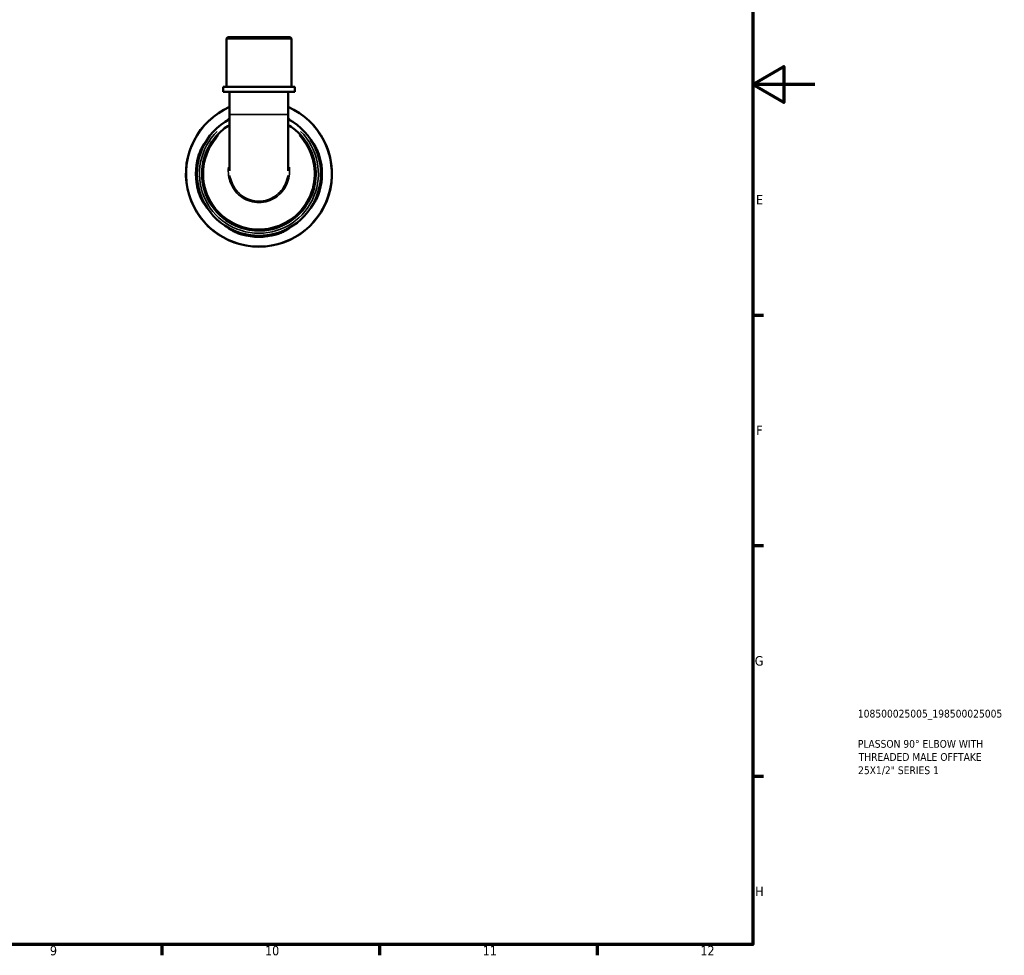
# Model space of a CAD drawing. Header units: millimetres. Extents: x 0 to 902, y -198 to 594.
# Tile 4 of 5: x 585 to 902, y 17 to 318. Entities that reach past the tile are written whole.
import ezdxf

# ---------------------------------------------------------------- set-up
doc = ezdxf.new("R2010")
doc.units = ezdxf.units.MM
for name, color, linetype, lineweight in [('Border (ANSI)', 7, 'Continuous', 70), ('Title (ISO)', 7, 'Continuous', 50), ('Visible (ANSI)', 7, 'Continuous', 50), ('Visible Narrow (ANSI)', 7, 'Continuous', 35)]:
    doc.layers.add(name, color=color, linetype=linetype, lineweight=lineweight)
doc.styles.add('Note Text (ANSI)', font='tahoma.ttf')
doc.styles.add('Note Text (ISO)', font='tahoma.ttf')

# ---------------------------------------------------------------- blocks, each defined once
blk = doc.blocks.new('Borders Default Border')
at = {"layer": 'Border (ANSI)'}
for p, q in [((821, 222.75), (824.45, 222.75)), ((821, 148.5), (824.45, 148.5)), ((821, 74.25), (824.45, 74.25)), ((630.75, 20), (630.75, 16.55)), ((700.83, 20), (700.83, 16.55)), ((770.92, 20), (770.92, 16.55))]:
    blk.add_line(p, q, dxfattribs=at)
at = {"layer": 'Border (ANSI)', "flags": 128}
for points in [[(20, 20), (20, 574), (821, 574), (821, 20), (20, 20)], [(841, 297), (821, 297), (831, 302.77), (831, 291.23), (821, 297)]]:
    blk.add_lwpolyline(points, dxfattribs=at)
at = {"layer": 'Border (ANSI)', "color": 230, "true_color": 0xff0080, "attachment_point": 7, "style": 'Note Text (ANSI)'}
for s, insert, char_height in [('E', (822.05, 258.35), 3.05), ('F', (822.14, 184.1), 3.05), ('G', (821.66, 109.79), 3.05), ('H', (821.81, 35.6), 3.05), ('9', (594.7, 16.49), 3.05), ('10', (663.96, 16.49), 3.048), ('11', (734.04, 16.55), 3.048), ('12', (804.13, 16.55), 3.048)]:
    blk.add_mtext(s, dxfattribs=dict(at, insert=insert, char_height=char_height))
blk = doc.blocks.new('Title Blocks ISO')
at = {"layer": 'Title (ISO)', "color": 232, "true_color": 0xca0064, "style": 'Note Text (ISO)'}
for tag, p in [('PART_NUMBER_001', (33.84, 73.13)), ('DESCRIPTION_001', (33.84, 63.4)), ('DESCRIPTION_002', (34.09, 59.18)), ('DESCRIPTION_003', (33.91, 54.9))]:
    blk.add_attdef(tag, p, '', height=2.5, dxfattribs=at)

msp = doc.modelspace()

# ---------------------------------------------------------------- linework, layer by layer
at = {"layer": 'Visible (ANSI)'}
for p, q in [((651.992, 312.241), (651.522, 311.771)), ((672.477, 311.771), (651.522, 311.771)), ((651.522, 296.241), (651.522, 311.771)), ((651.992, 312.241), (672.007, 312.241)), ((672.007, 312.241), (672.477, 311.771)), ((672.477, 296.241), (672.477, 311.771)), ((673.524, 296.241), (650.474, 296.241)), ((650.474, 294.641), (650.474, 296.241)), ((673.524, 294.641), (673.524, 296.241)), ((673.524, 294.641), (650.474, 294.641)), ((652.569, 294.641), (652.569, 287.334)), ((671.429, 294.641), (671.429, 287.334)), ((652.569, 287.334), (652.569, 269.205)), ((671.429, 269.205), (671.429, 287.334))]:
    msp.add_line(p, q, dxfattribs=at)
for radius, start, end in [(23.5, 113.65734, 66.34266), (19.975, 118.16924, 61.83076), (20.305, 164.28424, 195.71576), (19.975, 164.01759, 195.98241), (19.975, 344.01759, 15.98241), (20.305, 344.28424, 15.71576), (19.975, 254.01759, 285.98241), (20.305, 254.28424, 285.71576)]:
    msp.add_arc((661.999, 268.241), radius, start, end, dxfattribs=at)
for points, knots in [([(652.569, 285.883), (652.542, 285.87), (652.516, 285.857), (652.306, 285.756), (652.187, 285.704), (652.1, 285.691), (652.13, 285.729), (652.303, 285.867), (652.419, 285.949), (652.569, 286.047)], [-1.01337865, -1.01337865, -1.01337865, -1.01337865, -0.99436692, -0.99436692, -0.85270945, -0.85270945, -0.71483201, -0.71483201, -0.60761985, -0.60761985, -0.60761985, -0.60761985]), ([(671.429, 286.047), (671.485, 286.011), (671.536, 285.976), (671.751, 285.828), (671.85, 285.747), (671.889, 285.683), (671.838, 285.695), (671.646, 285.779), (671.548, 285.825), (671.429, 285.883)], [-1.01621035, -1.01621035, -1.01621035, -1.01621035, -0.97640772, -0.97640772, -0.83081499, -0.83081499, -0.69439692, -0.69439692, -0.61041766, -0.61041766, -0.61041766, -0.61041766]), ([(652.57, 283.959), (651.831, 283.516), (651.123, 283.021), (648.225, 280.671), (646.43, 278.332), (643.86, 272.573), (643.366, 269.034), (644.257, 262.843), (645.312, 260.15), (648.825, 255.059), (651.518, 252.831), (656.769, 250.514), (659.128, 249.983), (664.757, 249.829), (668.034, 250.629), (673.437, 253.623), (675.644, 255.658), (678.966, 260.652), (680.01, 263.651), (680.501, 269.543), (680.07, 272.422), (678.073, 277.41), (676.633, 279.567), (673.796, 282.343), (672.655, 283.222), (671.428, 283.958)], [-7.313623, -7.313623, -7.313623, -7.313623, -7.1725908, -7.1725908, -6.7029466, -6.7029466, -6.1403393, -6.1403393, -5.6791527, -5.6791527, -5.1280115, -5.1280115, -4.7396531, -4.7396531, -4.2063874, -4.2063874, -3.7286104, -3.7286104, -3.2247835, -3.2247835, -2.7608038, -2.7608038, -2.3453486, -2.3453486, -2.1111745, -2.1111745, -2.1111745, -2.1111745]), ([(642.453, 273.741), (642.491, 273.877), (642.531, 274.013), (642.715, 274.603), (642.876, 275.044), (643.272, 276.002), (643.513, 276.495), (643.952, 277.297), (644.15, 277.613), (644.413, 277.993), (644.494, 278.092), (644.558, 278.131), (644.546, 278.08), (644.435, 277.827), (644.327, 277.61), (644.033, 277), (643.839, 276.59), (643.431, 275.627), (643.216, 275.068), (642.943, 274.236), (642.867, 273.989), (642.796, 273.741)], [-1.5353652, -1.5353652, -1.5353652, -1.5353652, -1.4928434, -1.4928434, -1.3491911, -1.3491911, -1.158656, -1.158656, -0.9764077, -0.9764077, -0.830815, -0.830815, -0.6943969, -0.6943969, -0.540069, -0.540069, -0.362526, -0.362526, -0.1742595, -0.1742595, -0.0964814, -0.0964814, -0.0964814, -0.0964814]), ([(681.202, 273.741), (681.17, 273.853), (681.137, 273.964), (680.966, 274.527), (680.814, 274.967), (680.453, 275.913), (680.242, 276.4), (679.872, 277.202), (679.712, 277.523), (679.514, 277.935), (679.461, 278.053), (679.449, 278.14), (679.487, 278.111), (679.656, 277.897), (679.8, 277.689), (680.176, 277.072), (680.417, 276.634), (680.884, 275.643), (681.109, 275.096), (681.392, 274.262), (681.472, 274.002), (681.545, 273.741)], [-1.5271124, -1.5271124, -1.5271124, -1.5271124, -1.4922538, -1.4922538, -1.3502743, -1.3502743, -1.1674106, -1.1674106, -0.9943669, -0.9943669, -0.8527094, -0.8527094, -0.714832, -0.714832, -0.5515178, -0.5515178, -0.3564793, -0.3564793, -0.1702041, -0.1702041, -0.0884415, -0.0884415, -0.0884415, -0.0884415]), ([(642.796, 262.741), (642.828, 262.63), (642.861, 262.518), (643.033, 261.956), (643.185, 261.516), (643.545, 260.569), (643.757, 260.082), (644.127, 259.281), (644.286, 258.96), (644.484, 258.548), (644.537, 258.429), (644.549, 258.343), (644.511, 258.372), (644.342, 258.585), (644.199, 258.793), (643.823, 259.411), (643.581, 259.848), (643.114, 260.84), (642.89, 261.386), (642.607, 262.221), (642.526, 262.48), (642.453, 262.741)], [-1.5271124, -1.5271124, -1.5271124, -1.5271124, -1.4922538, -1.4922538, -1.3502743, -1.3502743, -1.1674106, -1.1674106, -0.9943669, -0.9943669, -0.8527094, -0.8527094, -0.714832, -0.714832, -0.5515178, -0.5515178, -0.3564793, -0.3564793, -0.1702041, -0.1702041, -0.0884415, -0.0884415, -0.0884415, -0.0884415]), ([(681.545, 262.741), (681.507, 262.605), (681.467, 262.47), (681.283, 261.879), (681.122, 261.438), (680.727, 260.48), (680.485, 259.987), (680.046, 259.185), (679.848, 258.87), (679.586, 258.49), (679.505, 258.39), (679.44, 258.351), (679.453, 258.402), (679.563, 258.656), (679.671, 258.873), (679.966, 259.482), (680.159, 259.893), (680.567, 260.856), (680.782, 261.414), (681.055, 262.246), (681.131, 262.493), (681.202, 262.741)], [-1.5353652, -1.5353652, -1.5353652, -1.5353652, -1.4928434, -1.4928434, -1.3491911, -1.3491911, -1.158656, -1.158656, -0.9764077, -0.9764077, -0.830815, -0.830815, -0.6943969, -0.6943969, -0.540069, -0.540069, -0.362526, -0.362526, -0.1742595, -0.1742595, -0.0964814, -0.0964814, -0.0964814, -0.0964814]), ([(656.499, 248.695), (656.363, 248.733), (656.227, 248.774), (655.637, 248.957), (655.196, 249.118), (654.238, 249.514), (653.745, 249.755), (652.943, 250.194), (652.628, 250.392), (652.247, 250.655), (652.148, 250.736), (652.109, 250.8), (652.16, 250.788), (652.414, 250.677), (652.631, 250.569), (653.24, 250.275), (653.651, 250.081), (654.614, 249.673), (655.172, 249.458), (656.004, 249.185), (656.251, 249.109), (656.499, 249.038)], [-1.5353652, -1.5353652, -1.5353652, -1.5353652, -1.4928434, -1.4928434, -1.3491911, -1.3491911, -1.158656, -1.158656, -0.9764077, -0.9764077, -0.830815, -0.830815, -0.6943969, -0.6943969, -0.540069, -0.540069, -0.362526, -0.362526, -0.1742595, -0.1742595, -0.0964814, -0.0964814, -0.0964814, -0.0964814]), ([(667.499, 249.038), (667.611, 249.07), (667.722, 249.103), (668.285, 249.275), (668.724, 249.427), (669.671, 249.788), (670.158, 249.999), (670.96, 250.369), (671.28, 250.529), (671.692, 250.726), (671.811, 250.779), (671.898, 250.791), (671.868, 250.753), (671.655, 250.585), (671.447, 250.441), (670.83, 250.065), (670.392, 249.823), (669.401, 249.357), (668.854, 249.132), (668.019, 248.849), (667.76, 248.769), (667.499, 248.695)], [-1.5271124, -1.5271124, -1.5271124, -1.5271124, -1.4922538, -1.4922538, -1.3502743, -1.3502743, -1.1674106, -1.1674106, -0.9943669, -0.9943669, -0.8527094, -0.8527094, -0.714832, -0.714832, -0.5515178, -0.5515178, -0.3564793, -0.3564793, -0.1702041, -0.1702041, -0.0884415, -0.0884415, -0.0884415, -0.0884415])]:
    msp.add_open_spline(points, degree=3, knots=knots, dxfattribs=at)
at = {"layer": 'Visible Narrow (ANSI)'}
for p, q in [((652.686, 287.334), (671.313, 287.334)), ((642.47, 273.741), (642.779, 273.741)), ((681.219, 273.741), (681.528, 273.741)), ((642.779, 262.741), (642.47, 262.741)), ((681.528, 262.741), (681.219, 262.741)), ((656.499, 248.712), (656.499, 249.021)), ((667.499, 249.021), (667.499, 248.712))]:
    msp.add_line(p, q, dxfattribs=at)
for radius, start, end in [(23.368, 129.41914, 50.58086), (19.152, 134.54569, 45.45431)]:
    msp.add_arc((661.999, 268.241), radius, start, end, dxfattribs=at)
for points, knots in [([(675.006, 280.553), (676.55, 278.913), (677.78, 276.981), (679.634, 272.319), (680.05, 269.51), (679.561, 263.764), (678.54, 260.841), (675.297, 255.977), (673.145, 253.995), (667.879, 251.08), (664.686, 250.301), (659.201, 250.451), (656.903, 250.968), (651.786, 253.224), (649.161, 255.393), (645.732, 260.352), (644.7, 262.976), (643.822, 269.013), (644.296, 272.465), (646.475, 277.378), (647.61, 279.081), (648.993, 280.553)], [2.3835644, 2.3835644, 2.3835644, 2.3835644, 2.7608038, 2.7608038, 3.2247835, 3.2247835, 3.7286104, 3.7286104, 4.2063874, 4.2063874, 4.7396531, 4.7396531, 5.1280115, 5.1280115, 5.6791527, 5.6791527, 6.1403393, 6.1403393, 6.7029466, 6.7029466, 7.0412335, 7.0412335, 7.0412335, 7.0412335]), ([(652.196, 270.418), (651.992, 268.626), (652.233, 266.781), (653.68, 263.289), (654.979, 261.689), (658.215, 259.538), (660.123, 258.961), (663.954, 258.975), (665.867, 259.571), (668.991, 261.693), (670.217, 263.178), (671.717, 266.551), (672.002, 268.427), (671.815, 270.309), (671.809, 270.363), (671.803, 270.418)], [-1.671495, -1.671495, -1.671495, -1.671495, -1.1409209, -1.1409209, -0.5593313, -0.5593313, 0.0033258, 0.0033258, 0.5690169, 0.5690169, 1.1150616, 1.1150616, 1.6552601, 1.6552601, 1.6714775, 1.6714775, 1.6714775, 1.6714775]), ([(671.317, 267.69), (671.184, 266.783), (670.931, 265.896), (669.838, 263.438), (668.667, 262.02), (665.688, 259.994), (663.863, 259.424), (660.21, 259.412), (658.391, 259.962), (655.304, 262.016), (654.064, 263.545), (653.021, 266.059), (652.803, 266.867), (652.682, 267.69)], [-1.3961355, -1.3961355, -1.3961355, -1.3961355, -1.1150616, -1.1150616, -0.5690169, -0.5690169, -0.0033258, -0.0033258, 0.5593313, 0.5593313, 1.1409209, 1.1409209, 1.3961448, 1.3961448, 1.3961448, 1.3961448])]:
    msp.add_open_spline(points, degree=3, knots=knots, dxfattribs=at)

# ---------------------------------------------------------------- block references
msp.add_blockref('Borders Default Border', (0, 0))
msp.add_blockref('Title Blocks ISO', (821, 20)).add_auto_attribs({'PART_NUMBER_001': '108500025005_198500025005', 'DESCRIPTION_001': 'PLASSON 90° ELBOW WITH', 'DESCRIPTION_002': 'THREADED MALE OFFTAKE', 'DESCRIPTION_003': '25X1/2" SERIES 1'})

doc.saveas('drawing.dxf')
